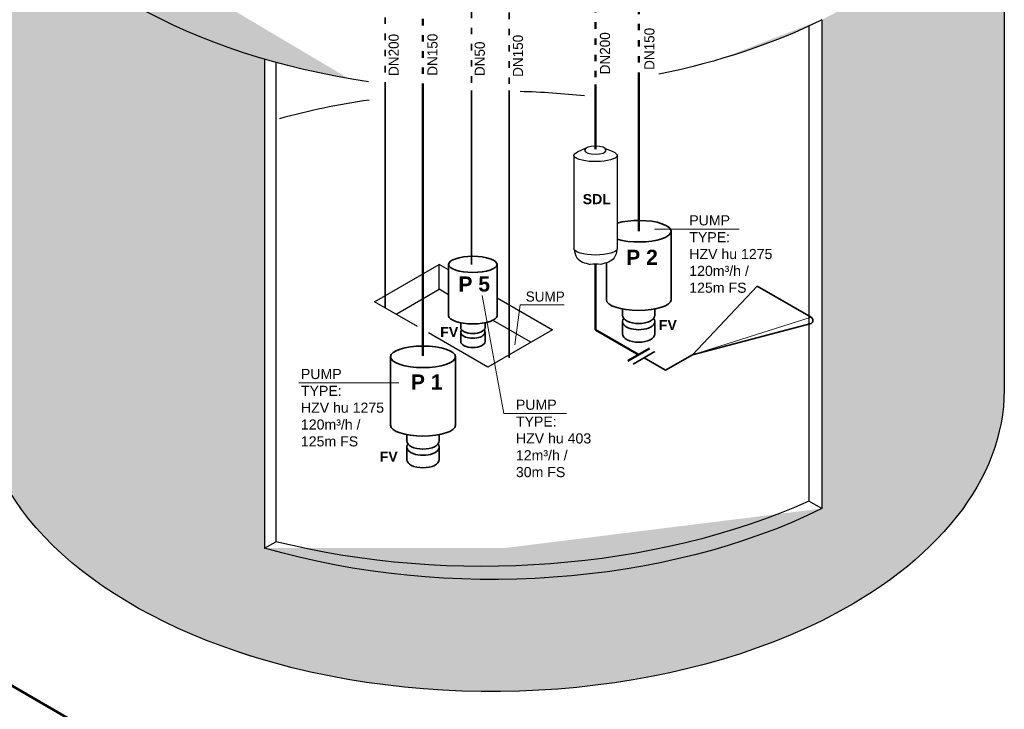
# Model space of a CAD drawing. Header units: millimetres. Extents: x 244 to 2461, y -1517 to 72.
# Tile 29 of 32: x 2068 to 2433, y -761 to -505. Entities that reach past the tile are written whole.
import ezdxf

# ---------------------------------------------------------------- set-up
doc = ezdxf.new("R2010")
doc.units = ezdxf.units.MM
doc.linetypes.add('ACAD_ISO03W100', pattern=[30, 12, -18])
for name, color, linetype, lineweight in [('Auslagerung', 1, 'Continuous', 50), ('Einlagerung', 5, 'Continuous', 50), ('Entleerung', 74, 'Continuous', 35), ('Hilfslinie', 254, 'Continuous', 9), ('Symbole_70', 7, 'Continuous', 35), ('Text', 7, 'Continuous', 18), ('Text groß', 7, 'Continuous', 18)]:
    doc.layers.add(name, color=color, linetype=linetype, lineweight=lineweight)
doc.layers.add('effekte', color=7, linetype='Continuous')
doc.layers.add('gebäude', color=8, linetype='Continuous')

msp = doc.modelspace()

# ---------------------------------------------------------------- hatches: boundary and pattern name
at = {"layer": 'effekte'}
h = msp.add_hatch(color=253, dxfattribs=at)
h.set_gradient(color1=(156, 156, 156), rotation=30, tint=1, name='CURVED')
edge = h.paths.add_edge_path()
edge.add_ellipse((2243.26, -642.83), major_axis=(-190, 0), ratio=0.588376, start_angle=360, end_angle=422.0567)
edge.add_ellipse((2243.26, -642.83), major_axis=(190, 0), ratio=0.588376, start_angle=240.3863, end_angle=310.0953)
edge.add_ellipse((2243.26, -642.83), major_axis=(190, 0), ratio=0.588376, start_angle=-49.9047, end_angle=0)
edge.add_line((2433.26, -642.83), (2433.26, -419.97))
edge.add_ellipse((2243.26, -419.97), major_axis=(-190, 0), ratio=0.588376, start_angle=130.0953, end_angle=180, ccw=False)
edge.add_line((2365.63, -505.49), (2365.63, -686.79))
edge.add_ellipse((2243.26, -601.27), major_axis=(190, 0), ratio=0.588376, start_angle=243.6636, end_angle=310.0953, ccw=False)
edge.add_line((2158.97, -701.46), (2158.97, -520.16))
edge.add_ellipse((2243.26, -419.97), major_axis=(-190, 0.08), ratio=0.588517, start_angle=375.841, end_angle=423.6785, ccw=False)
edge.add_line((2060.47, -450.41), (2053.26, -450.68))
edge.add_line((2053.26, -450.68), (2053.26, -642.83))

# ---------------------------------------------------------------- linework, layer by layer
at = {"layer": 'Auslagerung', "linetype": 'ACAD_ISO03W100', "ltscale": 0.2}
for p, q in [((2297.71, -411.02), (2297.71, -527.11)), ((2217.71, -457.21), (2217.71, -530.77))]:
    msp.add_line(p, q, dxfattribs=at)
at = {"layer": 'Auslagerung'}
for p, q in [((2297.71, -527.11), (2297.71, -583.92)), ((2217.71, -530.77), (2217.71, -630.11))]:
    msp.add_line(p, q, dxfattribs=at)
at = {"layer": 'Einlagerung', "linetype": 'ACAD_ISO03W100', "ltscale": 0.2}
msp.add_line((2281.71, -500.46), (2281.71, -529.49), dxfattribs=at)
at = {"layer": 'Einlagerung'}
for p, q in [((2281.71, -529.49), (2281.71, -553.51)), ((2163.21, -809.06), (1687.8, -534.58)), ((2281.71, -596.09), (2281.71, -620.48)), ((2281.71, -620.48), (2297.71, -629.72)), ((2301.71, -627.41), (2293.71, -632.03))]:
    msp.add_line(p, q, dxfattribs=at)
at = {"layer": 'Entleerung', "linetype": 'ACAD_ISO03W100', "ltscale": 0.2}
msp.add_line((2235.71, -430.48), (2235.71, -531.7), dxfattribs=at)
at = {"layer": 'Entleerung'}
msp.add_line((2235.71, -531.7), (2235.71, -596.23), dxfattribs=at)
at = {"layer": 'gebäude'}
for p, q in [((2433.26, -419.97), (2433.26, -642.83)), ((2365.63, -505.49), (2365.63, -686.79)), ((2360.83, -507.79), (2360.83, -684.02)), ((2158.97, -520.16), (2158.97, -701.46)), ((2163.13, -521.33), (2163.13, -699.06)), ((2199.71, -610.09), (2223.71, -596.23)), ((2223.71, -605.47), (2223.71, -596.23)), ((2207.71, -614.71), (2223.71, -605.47)), ((2245.21, -608.64), (2265.71, -620.48)), ((2215.71, -619.32), (2199.71, -610.09)), ((2257.71, -625.1), (2243.71, -617.01)), ((2265.71, -620.48), (2241.71, -634.34)), ((2241.71, -634.34), (2219.71, -621.63)), ((2365.63, -686.79), (2360.83, -684.02)), ((2158.97, -701.46), (2163.13, -699.06))]:
    msp.add_line(p, q, dxfattribs=at)
at = {"layer": 'gebäude', "ltscale": 0.35}
for p, q in [((2278.35, -553.05), (2274.88, -554.62)), ((2285.02, -553.07), (2288.08, -554.42)), ((2273.71, -555.82), (2273.71, -590.46)), ((2289.71, -555.82), (2289.71, -590.46)), ((2227.21, -598.25), (2223.71, -596.23)), ((2227.21, -607.49), (2223.71, -605.47))]:
    msp.add_line(p, q, dxfattribs=at)
at = {"layer": 'gebäude', "lineweight": 35, "ltscale": 0.35}
for p, q in [((2309.71, -583.92), (2309.71, -609.32)), ((2227.21, -596.23), (2227.21, -615.29)), ((2245.21, -596.23), (2245.21, -615.29)), ((2285.71, -595.85), (2285.71, -609.32)), ((2291.71, -615.1), (2291.71, -612.79)), ((2303.71, -615.1), (2303.71, -612.79)), ((2231.71, -619.62), (2231.71, -617.88)), ((2240.71, -619.62), (2240.71, -617.88)), ((2291.71, -617.41), (2291.71, -622.02)), ((2303.71, -617.41), (2303.71, -622.02)), ((2231.71, -621.35), (2231.71, -624.81)), ((2240.71, -621.35), (2240.71, -624.81)), ((2205.71, -630.5), (2205.71, -655.9)), ((2229.71, -630.5), (2229.71, -655.9)), ((2211.71, -661.67), (2211.71, -659.36)), ((2223.71, -661.67), (2223.71, -659.36)), ((2211.71, -663.98), (2211.71, -668.6)), ((2223.71, -663.98), (2223.71, -668.6))]:
    msp.add_line(p, q, dxfattribs=at)
at = {"layer": 'gebäude', "ltscale": 0.35}
msp.add_arc((2281.71, -610.93), 14.84, 82.2527, 97.7473, dxfattribs=at)
at = {"layer": 'gebäude', "extrusion": (-1.12155e-32, 6.12303e-17, -1)}
for start_param, end_param in [(-1.32786, -0.276478), (-2.270849, -1.903232)]:
    msp.add_ellipse((2243.26, -419.97), major_axis=(-190, 0.08), ratio=0.588517, start_param=start_param, end_param=end_param, dxfattribs=at)
at = {"layer": 'gebäude', "extrusion": (-1.12475e-32, 6.12303e-17, -1)}
for centre, major_axis, start_param, end_param in [((2243.71, -643.64), (190, 0), 4.765173, 4.891818), ((2243.26, -642.83), (-190, 0), -1.083094, 0), ((2243.26, -642.83), (190, 0), 6.283185, 7.154187), ((2243.26, -601.27), (190, 0), 0.871002, 2.030453), ((2243.26, -642.83), (190, 0), 0.871002, 2.087652)]:
    msp.add_ellipse(centre, major_axis=major_axis, ratio=0.588376, start_param=start_param, end_param=end_param, dxfattribs=at)
at = {"layer": 'gebäude', "extrusion": (-1.15556e-32, 6.12303e-17, -1)}
msp.add_ellipse((2243.71, -643.64), major_axis=(-181.19, 5.16), ratio=0.613839, start_param=1.101603, end_param=1.296752, dxfattribs=at)
at = {"layer": 'gebäude', "ltscale": 0.35, "extrusion": (-1.12475e-32, 6.12303e-17, -1)}
for centre, major_axis, start_param, end_param in [((2281.71, -555.82), (8, 0), -0.650379, 3.68766), ((2281.71, -555.82), (-8, 0), 1.10508, 1.106723), ((2281.71, -590.46), (-8, 0), 3.141593, 6.283185)]:
    msp.add_ellipse(centre, major_axis=major_axis, ratio=0.288675, start_param=start_param, end_param=end_param, dxfattribs=at)
msp.add_ellipse((2281.65, -553.87), major_axis=(4, 0), ratio=0.373125, dxfattribs=at)
at = {"layer": 'gebäude', "lineweight": 35, "ltscale": 0.35, "extrusion": (-1.12475e-32, 6.12303e-17, -1)}
for centre, major_axis, ratio, start_param, end_param in [((2297.71, -583.92), (-12, 0), 0.333333, 0.841069, 5.442117), ((2236.21, -596.23), (9, 0), 0.333333, 3.141593, 9.424778), ((2297.71, -609.32), (-12, 0), 0.333333, 3.141593, 6.283185), ((2236.21, -615.29), (-9, 0), 0.333333, 3.141593, 6.283185), ((2297.71, -617.41), (-6, 0), 0.509175, 2.753996, 6.670782), ((2297.71, -615.1), (-6, 0), 0.509175, 3.141593, 6.283185), ((2236.21, -621.35), (4.5, 0), 0.509175, -0.387597, 3.529189), ((2236.21, -619.62), (-4.5, 0), 0.509175, 3.141593, 6.283185), ((2297.71, -622.02), (-6, 0), 0.509175, 3.141593, 6.283185), ((2217.71, -630.5), (12, 0), 0.333333, 3.141593, 9.424778), ((2236.21, -624.81), (-4.5, 0), 0.509175, 3.141593, 6.283185), ((2217.71, -655.9), (-12, 0), 0.333333, 3.141593, 6.283185), ((2217.71, -663.98), (-6, 0), 0.509175, 2.753996, 6.670782), ((2217.71, -661.67), (-6, 0), 0.509175, 3.141593, 6.283185), ((2217.71, -668.6), (-6, 0), 0.509175, 3.141593, 6.283185)]:
    msp.add_ellipse(centre, major_axis=major_axis, ratio=ratio, start_param=start_param, end_param=end_param, dxfattribs=at)
at = {"layer": 'gebäude', "extrusion": (-1.1363e-32, 6.12303e-17, -1)}
msp.add_ellipse((2243.26, -596.2), major_axis=(193.98, 3.13), ratio=0.577251, start_param=0.929003, end_param=2.005972, dxfattribs=at)
at = {"layer": 'gebäude', "ltscale": 0.35}
for points, end_tangent in [([(2273.71, -590.46), (2274.79, -593.84), (2279.71, -596.23)], (0.998646, -0.052013)), ([(2289.71, -590.46), (2288.64, -593.84), (2283.71, -596.23)], (-0.998646, -0.052013))]:
    msp.add_spline(points, degree=3, dxfattribs=dict(at, end_tangent=end_tangent))
at = {"layer": 'Hilfslinie', "ltscale": 0.8}
for p, q in [((2253.71, -611.24), (2251.77, -626.07)), ((2270.07, -611.24), (2253.71, -611.24))]:
    msp.add_line(p, q, dxfattribs=at)
at = {"layer": 'Symbole_70', "linetype": 'ACAD_ISO03W100', "lineweight": 35, "ltscale": 0.2}
msp.add_line((2249.71, -430.88), (2249.71, -531.73), dxfattribs=at)
at = {"layer": 'Symbole_70', "linetype": 'ACAD_ISO03W100', "ltscale": 0.2}
msp.add_line((2203.71, -456.63), (2203.71, -529.33), dxfattribs=at)
at = {"layer": 'Symbole_70', "lineweight": 35, "ltscale": 0.35}
for p, q in [((2203.71, -529.33), (2203.71, -612.4)), ((2249.71, -531.73), (2249.71, -630.87))]:
    msp.add_line(p, q, dxfattribs=at)
at = {"layer": 'Symbole_70', "ltscale": 0.35}
for p, q in [((2289.71, -590.46), (2289.71, -590.46)), ((2317.71, -629.72), (2341.71, -604.31)), ((2341.71, -604.31), (2361.71, -615.86)), ((2361.71, -618.17), (2317.71, -629.72)), ((2303.71, -628.56), (2295.71, -633.18)), ((2299.71, -630.87), (2307.71, -635.49)), ((2317.71, -629.72), (2307.71, -635.49))]:
    msp.add_line(p, q, dxfattribs=at)
at = {"layer": 'Symbole_70', "lineweight": 18, "ltscale": 0.35}
msp.add_line((2361.71, -615.86), (2317.71, -629.72), dxfattribs=at)
at = {"layer": 'Symbole_70', "ltscale": 0.35}
msp.add_arc((2360.9, -617.01), 1.41, 305.0441, 54.9559, dxfattribs=at)
at = {"layer": 'Text', "lineweight": 20, "ltscale": 0.35}
for p, q in [((2303.54, -583.15), (2334.93, -583.15)), ((2239.71, -607.78), (2247.71, -651.5)), ((2171.71, -640.11), (2208.79, -640.11)), ((2247.71, -651.5), (2270.89, -651.5))]:
    msp.add_line(p, q, dxfattribs=at)

# ---------------------------------------------------------------- texts
at = {"layer": 'Text'}
for s, p in [('DN200', (2208.7, -526.35)), ('DN150', (2223.08, -526.27)), ('DN150', (2254.79, -526.69)), ('DN200', (2287.07, -525.74)), ('DN150', (2303.55, -524.11)), ('DN50', (2240.64, -526.4))]:
    msp.add_text(s, height=3.747, rotation=90, dxfattribs=at).set_placement(p)
msp.add_text('SUMP', height=3.747, dxfattribs=at).set_placement((2255.81, -610.03))
at = {"layer": 'Text', "char_height": 3.7468, "attachment_point": 1}
for s, insert, width in [('{\\fArial|b1|i0|c0|p34;SDL}', (2276.94, -570.15), 8.7405), ('{\\fArial|b0|i0|c0|p34;PUMP\\PTYPE:\\PHZV hu 1275\\P120m³/h /\\P125m FS}', (2316.47, -578.02), 33.1646), ('{\\fArial|b1|i0|c0|p34;FV}', (2305.17, -616.82), 8.7405), ('{\\fArial|b1|i0|c0|p34;FV}', (2224.09, -619.41), 8.7405), ('{\\fArial|b0|i0|c0|p34;PUMP\\PTYPE:\\PHZV hu 1275\\P120m³/h /\\P125m FS}', (2172.43, -635), 33.1646), ('{\\fArial|b0|i0|c0|p34;PUMP\\PTYPE:\\PHZV hu 403\\P12m³/h /\\P30m FS}', (2252.17, -646.39), 31.7752), ('{\\fArial|b1|i0|c0|p34;FV}', (2201.64, -665.65), 8.7405)]:
    msp.add_mtext(s, dxfattribs=dict(at, insert=insert, width=width))
at = {"layer": 'Text groß', "char_height": 5.5999, "width": 17.6687, "attachment_point": 1}
for s, insert in [('{\\fArial|b1|i0|c0|p34;P 2}', (2293.07, -590.8)), ('{\\fArial|b1|i0|c0|p34;P 5}', (2230.84, -600.71)), ('{\\fArial|b1|i0|c0|p34;P 1}', (2213.21, -637.04))]:
    msp.add_mtext(s, dxfattribs=dict(at, insert=insert))

doc.saveas('drawing.dxf')
